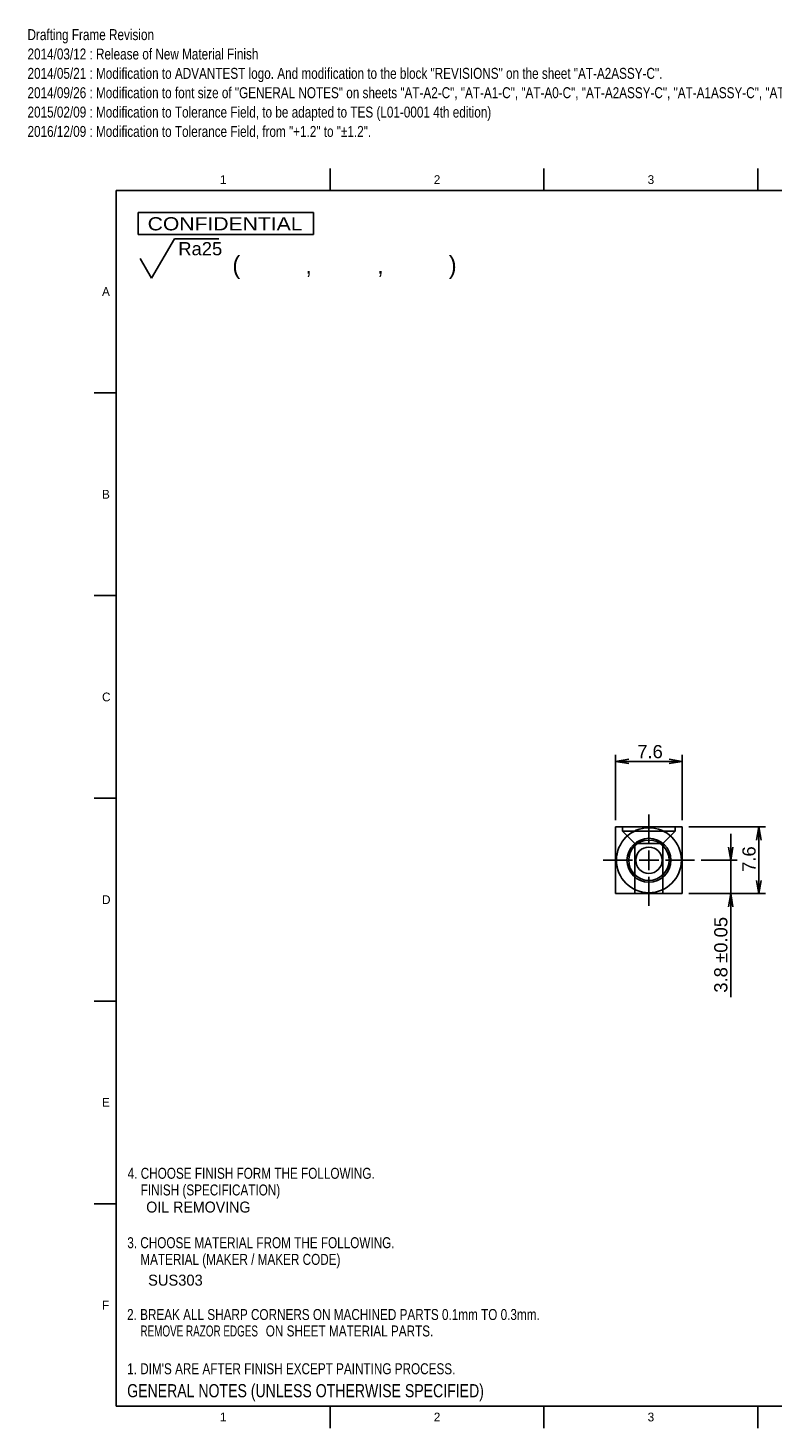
# Model space of a CAD drawing. Extents: x 0 to 415, y -31 to 324.
# Tile 1 of 3: x 0 to 169, y 5 to 324. Entities that reach past the tile are written whole.
import ezdxf
from ezdxf.enums import TextEntityAlignment as Align
from ezdxf.lldxf.tags import DXFTag

# ---------------------------------------------------------------- set-up
doc = ezdxf.new("R2010")
doc.units = 0
for name, color, linetype in [('DEFAULT', 7, 'CONTINUOUS'), ('LAYER0$C$L0', 7, 'CONTINUOUS'), ('LAYER1$C$L1', 7, 'CONTINUOUS'), ('LAYER100$C$L100', 7, 'CONTINUOUS'), ('MKE-247035B', 7, 'CONTINUOUS')]:
    doc.layers.add(name, color=color, linetype=linetype)
doc.styles.add('SEACAD_ARIAL', font='arial.ttf')
doc.styles.add('SEACAD_ARIAL_TTF', font='txt')
tags = doc.linetypes.add('CENTER2', pattern=[28.575, 19.05, -3.175, 3.175, -3.175]).pattern_tags.tags
tags[10:11] = [DXFTag(74, 4), DXFTag(75, 0), DXFTag(340, '0'), DXFTag(46, 0.0), DXFTag(50, 0.0), DXFTag(44, 0.0), DXFTag(45, 0.0)]
tags[8:9] = [DXFTag(74, 4), DXFTag(75, 0), DXFTag(340, '0'), DXFTag(46, 0.0), DXFTag(50, 0.0), DXFTag(44, 0.0), DXFTag(45, 0.0)]
tags[6:7] = [DXFTag(74, 4), DXFTag(75, 0), DXFTag(340, '0'), DXFTag(46, 0.0), DXFTag(50, 0.0), DXFTag(44, 0.0), DXFTag(45, 0.0)]
tags[4:5] = [DXFTag(74, 4), DXFTag(75, 0), DXFTag(340, '0'), DXFTag(46, 0.0), DXFTag(50, 0.0), DXFTag(44, 0.0), DXFTag(45, 0.0)]
tags = doc.linetypes.add('HIDDEN2', pattern=[4.7625, 3.175, -1.5875]).pattern_tags.tags
tags[6:7] = [DXFTag(74, 4), DXFTag(75, 0), DXFTag(340, '0'), DXFTag(46, 0.0), DXFTag(50, 0.0), DXFTag(44, 0.0), DXFTag(45, 0.0)]
tags[4:5] = [DXFTag(74, 4), DXFTag(75, 0), DXFTag(340, '0'), DXFTag(46, 0.0), DXFTag(50, 0.0), DXFTag(44, 0.0), DXFTag(45, 0.0)]
doc.dimstyles.new('JIS', dxfattribs={"dimtxt": 3, "dimasz": 3, "dimexe": 1.5, "dimexo": 1.5, "dimgap": 1.5, "dimtad": 1, "dimdec": 3, "dimlfac": 0.5, "dimtxsty": 'SEACAD_ARIAL', "dimsah": 1, "dimcen": 1.5, "dimazin": 3, "dimtfac": 1, "dimtdec": 3, "dimtmove": 0, "dimatfit": 3, "dimtolj": 1})

# ---------------------------------------------------------------- blocks, each defined once
blk = doc.blocks.new('SEANNOT_GROUP')
at = {"layer": 'DEFAULT', "color": 7, "linetype": 'CENTER2'}
for p, q in [((141.43, 138.14), (141.43, 144.79)), ((137.68, 134.39), (131.03, 134.39)), ((143.68, 134.39), (139.18, 134.39)), ((141.43, 136.64), (141.43, 132.14)), ((145.18, 134.39), (151.83, 134.39)), ((141.43, 130.64), (141.43, 123.99))]:
    blk.add_line(p, q, dxfattribs=at)
blk = doc.blocks.new('SE2')
at = {"layer": 'MKE-247035B', "color": 7, "linetype": 'CONTINUOUS'}
for p, q in [((133.83, 126.79), (133.83, 141.99)), ((133.83, 141.99), (149.03, 141.99)), ((149.03, 141.99), (149.03, 126.79)), ((149.03, 126.79), (133.83, 126.79))]:
    blk.add_line(p, q, dxfattribs=at)
at = {"layer": 'MKE-247035B', "color": 7, "linetype": 'HIDDEN2'}
for p, q in [((135.43, 141.99), (135.43, 140.99)), ((147.43, 140.99), (135.43, 140.99)), ((135.43, 140.99), (138.23, 138.19)), ((144.63, 138.19), (147.43, 140.99)), ((147.43, 140.99), (147.43, 141.99)), ((138.23, 138.19), (144.63, 138.19)), ((138.23, 138.19), (138.23, 126.79)), ((144.63, 126.79), (144.63, 138.19))]:
    blk.add_line(p, q, dxfattribs=at)
at = {"layer": 'MKE-247035B', "color": 7, "linetype": 'CONTINUOUS'}
for radius in [7.4, 5, 4.6]:
    blk.add_circle((141.43, 134.39), radius, dxfattribs=at)
at = {"layer": 'MKE-247035B', "color": 7, "linetype": 'HIDDEN2'}
blk.add_circle((141.43, 134.39), 3, dxfattribs=at)
blk = doc.blocks.new('DMBLK50')
at = {"layer": 'DEFAULT', "color": 7, "linetype": 'CONTINUOUS'}
for p, q in [((133.83, 143.49), (133.83, 158.4)), ((133.83, 156.9), (149.03, 156.9)), ((149.03, 143.49), (149.03, 158.4))]:
    blk.add_line(p, q, dxfattribs=at)
for points in [[(136.83, 156.4), (133.83, 156.9), (136.83, 157.4)], [(146.03, 156.4), (149.03, 156.9), (146.03, 157.4)]]:
    blk.add_lwpolyline(points, dxfattribs=at)
at = {"layer": 'DEFAULT', "color": 7, "linetype": 'CONTINUOUS', "style": 'SEACAD_ARIAL'}
blk.add_text('7.6', height=3, dxfattribs=at).set_placement((138.77, 160.65), align=Align.TOP_LEFT)
blk = doc.blocks.new('DMBLK51')
at = {"layer": 'DEFAULT', "color": 7, "linetype": 'CONTINUOUS'}
for p, q in [((150.53, 141.99), (167.99, 141.99)), ((166.49, 141.99), (166.49, 126.79)), ((150.53, 126.79), (167.99, 126.79))]:
    blk.add_line(p, q, dxfattribs=at)
for points in [[(165.99, 138.99), (166.49, 141.99), (166.99, 138.99)], [(165.99, 129.79), (166.49, 126.79), (166.99, 129.79)]]:
    blk.add_lwpolyline(points, dxfattribs=at)
at = {"layer": 'DEFAULT', "color": 7, "linetype": 'CONTINUOUS', "style": 'SEACAD_ARIAL'}
blk.add_text('7.6', height=3, rotation=90, dxfattribs=at).set_placement((162.74, 131.74), align=Align.TOP_LEFT)
blk = doc.blocks.new('DMBLK52')
at = {"layer": 'DEFAULT', "color": 7, "linetype": 'CONTINUOUS'}
for p, q in [((160.07, 103.15), (160.07, 140.39)), ((153.33, 134.39), (161.57, 134.39)), ((150.53, 126.79), (161.57, 126.79))]:
    blk.add_line(p, q, dxfattribs=at)
for points in [[(159.57, 137.39), (160.07, 134.39), (160.57, 137.39)], [(159.57, 123.79), (160.07, 126.79), (160.57, 123.79)]]:
    blk.add_lwpolyline(points, dxfattribs=at)
at = {"layer": 'DEFAULT', "color": 7, "linetype": 'CONTINUOUS', "style": 'SEACAD_ARIAL'}
for s, p in [('±0.05', (156.32, 111.01)), ('3.8', (156.32, 104.2))]:
    blk.add_text(s, height=3, rotation=90, dxfattribs=at).set_placement(p, align=Align.TOP_LEFT)
blk = doc.blocks.new('SEANNOT_GROUP8')
at = {"layer": 'DEFAULT', "color": 7, "linetype": 'CONTINUOUS'}
for p, q in [((28.06, 267.01), (33.25, 276.01)), ((33.25, 276.01), (43.36, 276.01)), ((25.46, 271.51), (28.06, 267.01))]:
    blk.add_line(p, q, dxfattribs=at)
at = {"layer": 'DEFAULT', "color": 7, "linetype": 'CONTINUOUS', "style": 'SEACAD_ARIAL'}
blk.add_text('Ra25', height=3, dxfattribs=at).set_placement((34.15, 275.26), align=Align.TOP_LEFT)

msp = doc.modelspace()

# ---------------------------------------------------------------- linework, layer by layer
at = {"layer": 'LAYER0$C$L0', "color": 7, "linetype": 'CONTINUOUS'}
for p, q in [((68.75, 287), (68.75, 292)), ((117.5, 287), (117.5, 292)), ((166.25, 287), (166.25, 292)), ((20, 10), (20, 287)), ((20, 287), (410, 287)), ((25, 277), (65, 277)), ((25, 277), (65, 277)), ((15, 240.9), (20, 240.9)), ((15, 194.7), (20, 194.7)), ((15, 148.5), (20, 148.5)), ((15, 102.3), (20, 102.3)), ((15, 56.1), (20, 56.1)), ((20, 10), (410, 10)), ((68.75, 5), (68.75, 10)), ((117.5, 5), (117.5, 10)), ((166.25, 5), (166.25, 10))]:
    msp.add_line(p, q, dxfattribs=at)
at = {"layer": 'LAYER1$C$L1', "color": 7, "linetype": 'CONTINUOUS'}
for p, q in [((25, 282), (25, 277)), ((25, 282), (65, 282)), ((25, 282), (25, 277)), ((65, 282), (65, 277))]:
    msp.add_line(p, q, dxfattribs=at)

# ---------------------------------------------------------------- block references
at = {"layer": 'DEFAULT'}
for name in ['SEANNOT_GROUP8', 'SEANNOT_GROUP', 'SE2']:
    msp.add_blockref(name, (0, 0), dxfattribs=at)

# ---------------------------------------------------------------- texts
at = {"layer": 'DEFAULT', "color": 7, "linetype": 'CONTINUOUS', "style": 'SEACAD_ARIAL_TTF'}
for s, width, p in [('Drafting Frame Revision', 0.8, (-0.2224, 323.7965)), ('2014/03/12 : Release of New Material Finish', 0.8, (-0.2224, 319.3834)), ('2014/05/21 : Modification to ADVANTEST logo. And modification to the block "REVISIONS" on the sheet "AT-A2ASSY-C".', 0.8, (-0.2224, 314.9704)), ('2014/09/26 : Modification to font size of "GENERAL NOTES" on sheets "AT-A2-C", "AT-A1-C", "AT-A0-C", "AT-A2ASSY-C", "AT-A1ASSY-C", "AT-A0ASSY-C".', 0.8, (-0.2224, 310.5574)), ('2015/02/09 : Modification to Tolerance Field, to be adapted to TES (L01-0001 4th edition)', 0.8, (-0.2224, 306.1443)), ('2016/12/09 : Modification to Tolerance Field, from "+1.2" to "±1.2".', 0.8, (-0.2224, 301.7313)), ('OIL REMOVING', 0.969, (26.8423, 56.599))]:
    msp.add_text(s, height=2.5, dxfattribs=dict(at, width=width)).set_placement(p, align=Align.TOP_LEFT)
msp.add_text('SUS303', height=2.5, dxfattribs=at).set_placement((27.2657, 39.9444), align=Align.TOP_LEFT)
at = {"layer": 'LAYER1$C$L1', "color": 7, "linetype": 'CONTINUOUS', "style": 'SEACAD_ARIAL_TTF'}
for s, height, p in [('1', 2, (43.6424, 290.5)), ('2', 2, (92.3924, 290.5)), ('3', 2, (141.1424, 290.5)), ('(          ,          ,          )', 4, (46.4835, 272.079)), ('A', 2, (16.7674, 265)), ('B', 2, (16.7674, 218.8)), ('C', 2, (16.7674, 172.6)), ('D', 2, (16.7674, 126.4)), ('E', 2, (16.7674, 80.2)), ('F', 2, (16.7674, 34)), ('1', 2, (43.6424, 8.5)), ('2', 2, (92.3924, 8.5)), ('3', 2, (141.1424, 8.5))]:
    msp.add_text(s, height=height, dxfattribs=at).set_placement(p, align=Align.TOP_LEFT)
at = {"layer": 'LAYER1$C$L1', "color": 7, "linetype": 'CONTINUOUS', "style": 'SEACAD_ARIAL_TTF', "width": 1.2}
msp.add_text('  CONFIDENTIAL', height=3, dxfattribs=at).set_placement((24.4879, 280.9374), align=Align.TOP_LEFT)
at = {"layer": 'LAYER100$C$L100', "color": 7, "linetype": 'CONTINUOUS', "style": 'SEACAD_ARIAL_TTF'}
for s, height, width, p in [('4. CHOOSE FINISH FORM THE FOLLOWING.', 2.499995, 0.8, (22.6124, 64.2958)), ('    FINISH (SPECIFICATION)', 2.499995, 0.8, (22.6124, 60.4958)), ('3. CHOOSE MATERIAL FROM THE FOLLOWING.', 2.499995, 0.8, (22.5238, 48.4775)), ('    MATERIAL (MAKER / MAKER CODE)', 2.499995, 0.8, (22.5238, 44.6775)), ('2. BREAK ALL SHARP CORNERS ON MACHINED PARTS 0.1mm TO 0.3mm. ', 2.499995, 0.8, (22.4764, 32.1106)), ('REMOVE RAZOR EDGES', 2.499995, 0.674, (25.5199, 28.3606)), (' ON SHEET MATERIAL PARTS.', 2.499995, 0.8, (53.3459, 28.3606)), ("1. DIM'S ARE AFTER FINISH EXCEPT PAINTING PROCESS.", 2.499995, 0.8, (22.5, 19.75)), ("1. DIM'S ARE AFTER FINISH EXCEPT PAINTING PROCESS.", 2.499995, 0.8, (22.5, 19.75)), ('GENERAL NOTES (UNLESS OTHERWISE SPECIFIED)', 2.999994, 0.8, (22.5, 15))]:
    msp.add_text(s, height=height, dxfattribs=dict(at, width=width)).set_placement(p, align=Align.TOP_LEFT)

# ---------------------------------------------------------------- dimensions: what is measured, and where the dimension line sits
at = {"layer": 'DEFAULT', "color": 7, "linetype": 'CONTINUOUS'}
for base, p1, p2, angle, text, picture, middle, dimtype in [((133.8255, 156.8985), (133.8255, 141.992), (149.0255, 141.992), 0, '\\A1;<>', 'DMBLK50', (141.4255, 156.8985), 161), ((160.067, 134.392), (149.0255, 126.792), (141.4255, 134.392), 90, '\\A1;<>%%p0.05', 'DMBLK52', (160.067, 123.948), 160), ((166.4861, 141.992), (149.0255, 141.992), (149.0255, 126.792), 270, '\\A1;<>', 'DMBLK51', (166.4861, 134.392), 161)]:
    dim = msp.add_linear_dim(base=base, p1=p1, p2=p2, angle=angle, text=text, dimstyle='JIS', dxfattribs=at)
    dim.commit()
    dim.dimension.update_dxf_attribs({"geometry": picture, "text_midpoint": middle, "dimtype": dimtype})

doc.saveas('drawing.dxf')
